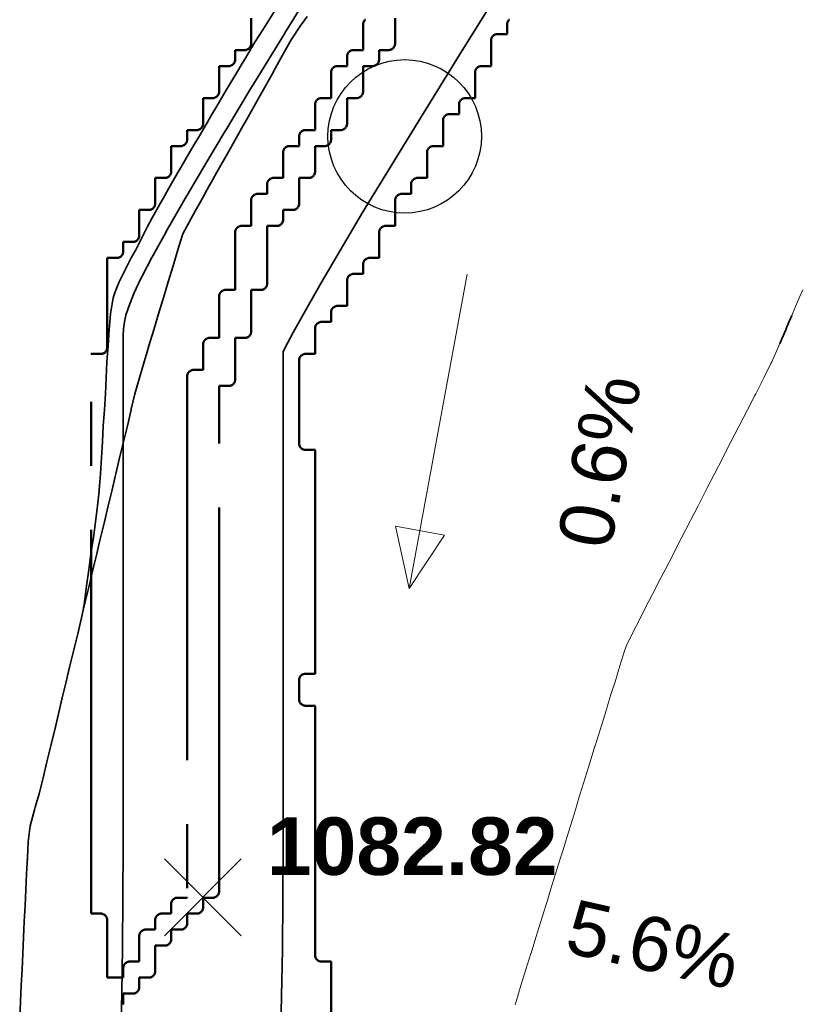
# Model space of a CAD drawing. Header units: metres. Extents: x -6552 to -6384, y 5654608 to 5654799.
# Tile 21 of 68: x -6461 to -6449, y 5654663 to 5654679. Entities that reach past the tile are written whole.
import ezdxf
from ezdxf.enums import TextEntityAlignment as Align

# ---------------------------------------------------------------- set-up
doc = ezdxf.new("R2010")
doc.units = ezdxf.units.M
doc.header["$LTSCALE"] = 0.5
doc.linetypes.add('DASHED', pattern=[9, 6, -3])
doc.linetypes.add('PHANTOM', pattern=[22, 12, -2, 2, -2, 2, -2])
for name, color, linetype, lineweight in [('L-GRAD-CONT', 5, 'DASHED', 25), ('L-GRAD-DRAIN', 150, 'Continuous', 25), ('L-GRAD-SLOPE', 5, 'Continuous', 18), ('L-GRAD-SPOT', 5, 'Continuous', 18), ('L-HARD-PAVE', 8, 'Continuous', 35), ('L-SITE-LIMIT', 6, 'PHANTOM', 50), ('V-TOPO-MAJR', 34, 'Continuous', 35), ('V-TOPO-MINR', 32, 'Continuous', 13)]:
    doc.layers.add(name, color=color, linetype=linetype, lineweight=lineweight)
doc.styles.add('BR-STD', font='arial.ttf')
doc.styles.add('BR-TITLE', font='arialbd.ttf')

msp = doc.modelspace()

# ---------------------------------------------------------------- linework, layer by layer
at = {"layer": 'L-GRAD-CONT', "lineweight": 35}
for points in [[(-6457.125, 5654678.872), (-6457.281, 5654678.625), (-6457.375, 5654678.477), (-6457.44, 5654678.375), (-6457.59, 5654678.125), (-6457.625, 5654678.068), (-6457.74, 5654677.875), (-6457.875, 5654677.65), (-6457.891, 5654677.625), (-6458.038, 5654677.375), (-6458.125, 5654677.227), (-6458.185, 5654677.125), (-6458.328, 5654676.875), (-6458.375, 5654676.801), (-6458.478, 5654676.625), (-6458.622, 5654676.375), (-6458.625, 5654676.371), (-6458.764, 5654676.125), (-6458.875, 5654675.931), (-6458.907, 5654675.875), (-6459.048, 5654675.625), (-6459.125, 5654675.481), (-6459.18, 5654675.375), (-6459.304, 5654675.125), (-6459.375, 5654675), (-6459.44, 5654674.875), (-6459.561, 5654674.625), (-6459.625, 5654674.468), (-6459.657, 5654674.375), (-6459.7, 5654674.125), (-6459.719, 5654673.875), (-6459.737, 5654673.625), (-6459.756, 5654673.375), (-6459.768, 5654673.125), (-6459.778, 5654672.875), (-6459.791, 5654672.625), (-6459.812, 5654672.375), (-6459.826, 5654672.125), (-6459.84, 5654671.875), (-6459.853, 5654671.625), (-6459.874, 5654671.375), (-6459.875, 5654671.356), (-6459.903, 5654671.125), (-6459.934, 5654670.875), (-6459.966, 5654670.625), (-6460.007, 5654670.375), (-6460.039, 5654670.125), (-6460.072, 5654669.875), (-6460.107, 5654669.625), (-6460.125, 5654669.496), (-6460.154, 5654669.375), (-6460.212, 5654669.125), (-6460.273, 5654668.875), (-6460.333, 5654668.625), (-6460.375, 5654668.446), (-6460.392, 5654668.375), (-6460.452, 5654668.125), (-6460.512, 5654667.875), (-6460.571, 5654667.625), (-6460.625, 5654667.401), (-6460.631, 5654667.375), (-6460.692, 5654667.125), (-6460.75, 5654666.875), (-6460.812, 5654666.625), (-6460.875, 5654666.416), (-6460.887, 5654666.375), (-6460.956, 5654666.125), (-6460.987, 5654665.875), (-6460.998, 5654665.625), (-6461, 5654665.592)], [(-6449.049, 5654674.1), (-6449.125, 5654673.921), (-6449.144, 5654673.875), (-6449.235, 5654673.665)]]:
    msp.add_lwpolyline(points, dxfattribs=at)
at = {"layer": 'L-GRAD-DRAIN'}
msp.add_circle((-6455.1, 5654676.9), 1.2, dxfattribs=at)
at = {"layer": 'L-GRAD-SLOPE'}
msp.add_lwpolyline([(-6454.124, 5654674.749), (-6455.028, 5654669.832)], dxfattribs=at)
msp.add_lwpolyline([(-6455.028, 5654669.832), (-6454.479, 5654670.667), (-6455.245, 5654670.808)], close=True, dxfattribs=at)
at = {"layer": 'L-GRAD-SPOT'}
for points in [[(-6458.854, 5654664.405), (-6457.654, 5654665.605)], [(-6458.854, 5654665.605), (-6457.654, 5654664.405)]]:
    msp.add_lwpolyline(points, dxfattribs=at)
at = {"layer": 'L-HARD-PAVE'}
for points in [[(-6459.539, 5654662.834), (-6459.523, 5654663.505), (-6459.512, 5654664.225), (-6459.504, 5654664.996), (-6459.5, 5654665.815), (-6459.5, 5654673.781), (-6459.495, 5654673.891), (-6459.481, 5654674), (-6459.457, 5654674.107), (-6459.424, 5654674.211), (-6459.373, 5654674.35), (-6459.329, 5654674.454), (-6459.228, 5654674.669), (-6459.205, 5654674.714), (-6459.053, 5654675.006), (-6459.039, 5654675.031), (-6458.836, 5654675.398), (-6458.827, 5654675.414), (-6458.573, 5654675.858), (-6458.567, 5654675.869), (-6458.262, 5654676.388), (-6458.257, 5654676.396), (-6457.902, 5654676.992), (-6457.898, 5654676.998), (-6457.492, 5654677.67), (-6457.487, 5654677.677), (-6456.98, 5654678.505), (-6456.977, 5654678.51), (-6456.368, 5654679.494)], [(-6453.534, 5654679.314), (-6454.243, 5654678.176), (-6454.85, 5654677.196), (-6455.354, 5654676.373), (-6455.757, 5654675.708), (-6456.108, 5654675.119), (-6456.407, 5654674.61), (-6456.653, 5654674.18), (-6456.845, 5654673.833), (-6456.978, 5654673.578), (-6457, 5654673.532), (-6457, 5654665.812), (-6457, 5654665.807), (-6457.004, 5654664.98), (-6457.004, 5654664.974), (-6457.012, 5654664.196), (-6457.012, 5654664.189), (-6457.024, 5654663.46), (-6457.024, 5654663.452), (-6457.039, 5654662.772)]]:
    msp.add_lwpolyline(points, dxfattribs=at)
at = {"layer": 'L-SITE-LIMIT'}
for points in [[(-6455.713, 5654678.727), (-6455.721, 5654678.721), (-6455.727, 5654678.713), (-6455.733, 5654678.706), (-6455.738, 5654678.697), (-6455.742, 5654678.688), (-6455.746, 5654678.679), (-6455.748, 5654678.67), (-6455.75, 5654678.66), (-6455.75, 5654678.65), (-6455.75, 5654678.252), (-6455.75, 5654678.25), (-6455.752, 5654678.25), (-6455.9, 5654678.25), (-6455.91, 5654678.25), (-6455.92, 5654678.248), (-6455.929, 5654678.246), (-6455.938, 5654678.242), (-6455.947, 5654678.238), (-6455.956, 5654678.233), (-6455.963, 5654678.227), (-6455.971, 5654678.221), (-6455.977, 5654678.213), (-6455.983, 5654678.206), (-6455.988, 5654678.197), (-6455.992, 5654678.188), (-6455.996, 5654678.179), (-6455.998, 5654678.17), (-6456, 5654678.16), (-6456, 5654678.15), (-6456, 5654678.002), (-6456, 5654678), (-6456.002, 5654678), (-6456.15, 5654678), (-6456.16, 5654678), (-6456.17, 5654677.998), (-6456.179, 5654677.996), (-6456.188, 5654677.992), (-6456.197, 5654677.988), (-6456.206, 5654677.983), (-6456.213, 5654677.977), (-6456.221, 5654677.971), (-6456.227, 5654677.963), (-6456.233, 5654677.956), (-6456.238, 5654677.947), (-6456.242, 5654677.938), (-6456.246, 5654677.929), (-6456.248, 5654677.92), (-6456.25, 5654677.91), (-6456.25, 5654677.9), (-6456.25, 5654677.502), (-6456.25, 5654677.5), (-6456.252, 5654677.5), (-6456.4, 5654677.5), (-6456.41, 5654677.5), (-6456.42, 5654677.498), (-6456.429, 5654677.496), (-6456.438, 5654677.492), (-6456.447, 5654677.488), (-6456.456, 5654677.483), (-6456.463, 5654677.477), (-6456.471, 5654677.471), (-6456.477, 5654677.463), (-6456.483, 5654677.456), (-6456.488, 5654677.447), (-6456.492, 5654677.438), (-6456.496, 5654677.429), (-6456.498, 5654677.42), (-6456.5, 5654677.41), (-6456.5, 5654677.4), (-6456.5, 5654677.002), (-6456.5, 5654677), (-6456.502, 5654677), (-6456.65, 5654677), (-6456.66, 5654677), (-6456.67, 5654676.998), (-6456.679, 5654676.996), (-6456.688, 5654676.992), (-6456.697, 5654676.988), (-6456.706, 5654676.983), (-6456.713, 5654676.977), (-6456.721, 5654676.971), (-6456.727, 5654676.963), (-6456.733, 5654676.956), (-6456.738, 5654676.947), (-6456.742, 5654676.938), (-6456.746, 5654676.929), (-6456.748, 5654676.92), (-6456.75, 5654676.91), (-6456.75, 5654676.9), (-6456.75, 5654676.752), (-6456.75, 5654676.75), (-6456.752, 5654676.75), (-6456.9, 5654676.75), (-6456.91, 5654676.75), (-6456.92, 5654676.748), (-6456.929, 5654676.746), (-6456.938, 5654676.742), (-6456.947, 5654676.738), (-6456.956, 5654676.733), (-6456.963, 5654676.727), (-6456.971, 5654676.721), (-6456.977, 5654676.713), (-6456.983, 5654676.706), (-6456.988, 5654676.697), (-6456.992, 5654676.688), (-6456.996, 5654676.679), (-6456.998, 5654676.67), (-6457, 5654676.66), (-6457, 5654676.65), (-6457, 5654676.252), (-6457, 5654676.25), (-6457.002, 5654676.25), (-6457.15, 5654676.25), (-6457.16, 5654676.25), (-6457.17, 5654676.248), (-6457.179, 5654676.246), (-6457.188, 5654676.242), (-6457.197, 5654676.238), (-6457.206, 5654676.233), (-6457.213, 5654676.227), (-6457.221, 5654676.221), (-6457.227, 5654676.213), (-6457.233, 5654676.206), (-6457.238, 5654676.197), (-6457.242, 5654676.188), (-6457.246, 5654676.179), (-6457.248, 5654676.17), (-6457.25, 5654676.16), (-6457.25, 5654676.15), (-6457.25, 5654676.002), (-6457.25, 5654676), (-6457.252, 5654676), (-6457.4, 5654676), (-6457.41, 5654676), (-6457.42, 5654675.998), (-6457.429, 5654675.996), (-6457.438, 5654675.992), (-6457.447, 5654675.988), (-6457.456, 5654675.983), (-6457.463, 5654675.977), (-6457.471, 5654675.971), (-6457.477, 5654675.963), (-6457.483, 5654675.956), (-6457.488, 5654675.947), (-6457.492, 5654675.938), (-6457.496, 5654675.929), (-6457.498, 5654675.92), (-6457.5, 5654675.91), (-6457.5, 5654675.9), (-6457.5, 5654675.502), (-6457.5, 5654675.5), (-6457.502, 5654675.5), (-6457.65, 5654675.5), (-6457.66, 5654675.5), (-6457.67, 5654675.498), (-6457.679, 5654675.496), (-6457.688, 5654675.492), (-6457.697, 5654675.488), (-6457.706, 5654675.483), (-6457.713, 5654675.477), (-6457.721, 5654675.471), (-6457.727, 5654675.463), (-6457.733, 5654675.456), (-6457.738, 5654675.447), (-6457.742, 5654675.438), (-6457.746, 5654675.429), (-6457.748, 5654675.42), (-6457.75, 5654675.41), (-6457.75, 5654675.4), (-6457.75, 5654674.502), (-6457.75, 5654674.5), (-6457.752, 5654674.5), (-6457.9, 5654674.5), (-6457.91, 5654674.5), (-6457.92, 5654674.498), (-6457.929, 5654674.496), (-6457.938, 5654674.492), (-6457.947, 5654674.488), (-6457.956, 5654674.483), (-6457.963, 5654674.477), (-6457.971, 5654674.471), (-6457.977, 5654674.463), (-6457.983, 5654674.456), (-6457.988, 5654674.447), (-6457.992, 5654674.438), (-6457.996, 5654674.429), (-6457.998, 5654674.42), (-6458, 5654674.41), (-6458, 5654674.4), (-6458, 5654673.752), (-6458, 5654673.75), (-6458.002, 5654673.75), (-6458.15, 5654673.75), (-6458.16, 5654673.75), (-6458.17, 5654673.748), (-6458.179, 5654673.746), (-6458.188, 5654673.742), (-6458.197, 5654673.738), (-6458.206, 5654673.733), (-6458.213, 5654673.727), (-6458.221, 5654673.721), (-6458.227, 5654673.713), (-6458.233, 5654673.706), (-6458.238, 5654673.697), (-6458.242, 5654673.688), (-6458.246, 5654673.679), (-6458.248, 5654673.67), (-6458.25, 5654673.66), (-6458.25, 5654673.65), (-6458.25, 5654673.252), (-6458.25, 5654673.25), (-6458.252, 5654673.25), (-6458.4, 5654673.25), (-6458.41, 5654673.25), (-6458.42, 5654673.248), (-6458.429, 5654673.246), (-6458.438, 5654673.242), (-6458.447, 5654673.238), (-6458.456, 5654673.233), (-6458.463, 5654673.227), (-6458.471, 5654673.221), (-6458.477, 5654673.213), (-6458.483, 5654673.206), (-6458.488, 5654673.197), (-6458.492, 5654673.188), (-6458.496, 5654673.179), (-6458.498, 5654673.17), (-6458.5, 5654673.16), (-6458.5, 5654673.15), (-6458.5, 5654665.002), (-6458.5, 5654665), (-6458.502, 5654665), (-6458.65, 5654665), (-6458.66, 5654665), (-6458.67, 5654664.998), (-6458.679, 5654664.996), (-6458.688, 5654664.992), (-6458.697, 5654664.988), (-6458.706, 5654664.983), (-6458.713, 5654664.977), (-6458.721, 5654664.971), (-6458.727, 5654664.963), (-6458.733, 5654664.956), (-6458.738, 5654664.947), (-6458.742, 5654664.938), (-6458.746, 5654664.929), (-6458.748, 5654664.92), (-6458.75, 5654664.91), (-6458.75, 5654664.9), (-6458.75, 5654664.752), (-6458.75, 5654664.75), (-6458.752, 5654664.75), (-6458.9, 5654664.75), (-6458.91, 5654664.75), (-6458.92, 5654664.748), (-6458.929, 5654664.746), (-6458.938, 5654664.742), (-6458.947, 5654664.738), (-6458.956, 5654664.733), (-6458.963, 5654664.727), (-6458.971, 5654664.721), (-6458.977, 5654664.713), (-6458.983, 5654664.706), (-6458.988, 5654664.697), (-6458.992, 5654664.688), (-6458.996, 5654664.679), (-6458.998, 5654664.67), (-6459, 5654664.66), (-6459, 5654664.65), (-6459, 5654664.502), (-6459, 5654664.5), (-6459.002, 5654664.5), (-6459.15, 5654664.5), (-6459.16, 5654664.5), (-6459.17, 5654664.498), (-6459.179, 5654664.496), (-6459.188, 5654664.492), (-6459.197, 5654664.488), (-6459.206, 5654664.483), (-6459.213, 5654664.477), (-6459.221, 5654664.471), (-6459.227, 5654664.463), (-6459.233, 5654664.456), (-6459.238, 5654664.447), (-6459.242, 5654664.438), (-6459.246, 5654664.429), (-6459.248, 5654664.42), (-6459.25, 5654664.41), (-6459.25, 5654664.4), (-6459.25, 5654664.002), (-6459.25, 5654664), (-6459.252, 5654664), (-6459.4, 5654664), (-6459.41, 5654664), (-6459.42, 5654663.998), (-6459.429, 5654663.996), (-6459.438, 5654663.992), (-6459.447, 5654663.988), (-6459.456, 5654663.983), (-6459.463, 5654663.977), (-6459.471, 5654663.971), (-6459.477, 5654663.963), (-6459.483, 5654663.956), (-6459.488, 5654663.947), (-6459.492, 5654663.938), (-6459.496, 5654663.929), (-6459.498, 5654663.92), (-6459.5, 5654663.91), (-6459.5, 5654663.9), (-6459.5, 5654663.752), (-6459.5, 5654663.75), (-6459.502, 5654663.75), (-6459.748, 5654663.75), (-6459.75, 5654663.75), (-6459.75, 5654663.752), (-6459.75, 5654664.65), (-6459.75, 5654664.66), (-6459.752, 5654664.67), (-6459.754, 5654664.679), (-6459.758, 5654664.688), (-6459.762, 5654664.697), (-6459.767, 5654664.706), (-6459.773, 5654664.713), (-6459.779, 5654664.721), (-6459.787, 5654664.727), (-6459.794, 5654664.733), (-6459.803, 5654664.738), (-6459.812, 5654664.742), (-6459.821, 5654664.746), (-6459.83, 5654664.748), (-6459.84, 5654664.75), (-6459.85, 5654664.75), (-6459.998, 5654664.75), (-6460, 5654664.75), (-6460, 5654664.752), (-6460, 5654673.498), (-6460, 5654673.5), (-6459.998, 5654673.5), (-6459.85, 5654673.5), (-6459.85, 5654673.5), (-6459.84, 5654673.5), (-6459.83, 5654673.502), (-6459.821, 5654673.504), (-6459.812, 5654673.508), (-6459.803, 5654673.512), (-6459.794, 5654673.517), (-6459.787, 5654673.523), (-6459.779, 5654673.529), (-6459.773, 5654673.537), (-6459.767, 5654673.544), (-6459.762, 5654673.553), (-6459.758, 5654673.562), (-6459.754, 5654673.571), (-6459.752, 5654673.58), (-6459.75, 5654673.59), (-6459.75, 5654673.6), (-6459.75, 5654674.998), (-6459.75, 5654675), (-6459.748, 5654675), (-6459.6, 5654675), (-6459.59, 5654675), (-6459.58, 5654675.002), (-6459.571, 5654675.004), (-6459.562, 5654675.008), (-6459.553, 5654675.012), (-6459.544, 5654675.017), (-6459.537, 5654675.023), (-6459.529, 5654675.029), (-6459.523, 5654675.037), (-6459.517, 5654675.044), (-6459.512, 5654675.053), (-6459.508, 5654675.062), (-6459.504, 5654675.071), (-6459.502, 5654675.08), (-6459.5, 5654675.09), (-6459.5, 5654675.1), (-6459.5, 5654675.248), (-6459.5, 5654675.25), (-6459.498, 5654675.25), (-6459.35, 5654675.25), (-6459.34, 5654675.25), (-6459.33, 5654675.252), (-6459.321, 5654675.254), (-6459.312, 5654675.258), (-6459.303, 5654675.262), (-6459.294, 5654675.267), (-6459.287, 5654675.273), (-6459.279, 5654675.279), (-6459.273, 5654675.287), (-6459.267, 5654675.294), (-6459.262, 5654675.303), (-6459.258, 5654675.312), (-6459.254, 5654675.321), (-6459.252, 5654675.33), (-6459.25, 5654675.34), (-6459.25, 5654675.35), (-6459.25, 5654675.748), (-6459.25, 5654675.75), (-6459.248, 5654675.75), (-6459.1, 5654675.75), (-6459.09, 5654675.75), (-6459.08, 5654675.752), (-6459.071, 5654675.754), (-6459.062, 5654675.758), (-6459.053, 5654675.762), (-6459.044, 5654675.767), (-6459.037, 5654675.773), (-6459.029, 5654675.779), (-6459.023, 5654675.787), (-6459.017, 5654675.794), (-6459.012, 5654675.803), (-6459.008, 5654675.812), (-6459.004, 5654675.821), (-6459.002, 5654675.83), (-6459, 5654675.84), (-6459, 5654675.85), (-6459, 5654676.248), (-6459, 5654676.25), (-6458.998, 5654676.25), (-6458.85, 5654676.25), (-6458.84, 5654676.25), (-6458.83, 5654676.252), (-6458.821, 5654676.254), (-6458.812, 5654676.258), (-6458.803, 5654676.262), (-6458.794, 5654676.267), (-6458.787, 5654676.273), (-6458.779, 5654676.279), (-6458.773, 5654676.287), (-6458.767, 5654676.294), (-6458.762, 5654676.303), (-6458.758, 5654676.312), (-6458.754, 5654676.321), (-6458.752, 5654676.33), (-6458.75, 5654676.34), (-6458.75, 5654676.35), (-6458.75, 5654676.748), (-6458.75, 5654676.75), (-6458.748, 5654676.75), (-6458.6, 5654676.75), (-6458.59, 5654676.75), (-6458.58, 5654676.752), (-6458.571, 5654676.754), (-6458.562, 5654676.758), (-6458.553, 5654676.762), (-6458.544, 5654676.767), (-6458.537, 5654676.773), (-6458.529, 5654676.779), (-6458.523, 5654676.787), (-6458.517, 5654676.794), (-6458.512, 5654676.803), (-6458.508, 5654676.812), (-6458.504, 5654676.821), (-6458.502, 5654676.83), (-6458.5, 5654676.84), (-6458.5, 5654676.85), (-6458.5, 5654676.998), (-6458.5, 5654677), (-6458.498, 5654677), (-6458.35, 5654677), (-6458.34, 5654677), (-6458.33, 5654677.002), (-6458.321, 5654677.004), (-6458.312, 5654677.008), (-6458.303, 5654677.012), (-6458.294, 5654677.017), (-6458.287, 5654677.023), (-6458.279, 5654677.029), (-6458.273, 5654677.037), (-6458.267, 5654677.044), (-6458.262, 5654677.053), (-6458.258, 5654677.062), (-6458.254, 5654677.071), (-6458.252, 5654677.08), (-6458.25, 5654677.09), (-6458.25, 5654677.1), (-6458.25, 5654677.498), (-6458.25, 5654677.5), (-6458.248, 5654677.5), (-6458.1, 5654677.5), (-6458.09, 5654677.5), (-6458.08, 5654677.502), (-6458.071, 5654677.504), (-6458.062, 5654677.508), (-6458.053, 5654677.512), (-6458.044, 5654677.517), (-6458.037, 5654677.523), (-6458.029, 5654677.529), (-6458.023, 5654677.537), (-6458.017, 5654677.544), (-6458.012, 5654677.553), (-6458.008, 5654677.562), (-6458.004, 5654677.571), (-6458.002, 5654677.58), (-6458, 5654677.59), (-6458, 5654677.6), (-6458, 5654677.998), (-6458, 5654678), (-6457.998, 5654678), (-6457.85, 5654678), (-6457.84, 5654678), (-6457.83, 5654678.002), (-6457.821, 5654678.004), (-6457.812, 5654678.008), (-6457.803, 5654678.012), (-6457.794, 5654678.017), (-6457.787, 5654678.023), (-6457.779, 5654678.029), (-6457.773, 5654678.037), (-6457.767, 5654678.044), (-6457.762, 5654678.053), (-6457.758, 5654678.062), (-6457.754, 5654678.071), (-6457.752, 5654678.08), (-6457.75, 5654678.09), (-6457.75, 5654678.1), (-6457.75, 5654678.248), (-6457.75, 5654678.25), (-6457.748, 5654678.25), (-6457.6, 5654678.25), (-6457.59, 5654678.25), (-6457.58, 5654678.252), (-6457.571, 5654678.254), (-6457.562, 5654678.258), (-6457.553, 5654678.262), (-6457.544, 5654678.267), (-6457.537, 5654678.273), (-6457.529, 5654678.279), (-6457.523, 5654678.287), (-6457.517, 5654678.294), (-6457.512, 5654678.303), (-6457.508, 5654678.312), (-6457.504, 5654678.321), (-6457.502, 5654678.33), (-6457.5, 5654678.34), (-6457.5, 5654678.35), (-6457.5, 5654678.748)], [(-6459.502, 5654663.33), (-6459.5, 5654663.34), (-6459.5, 5654663.35), (-6459.5, 5654663.498), (-6459.5, 5654663.5), (-6459.498, 5654663.5), (-6459.35, 5654663.5), (-6459.34, 5654663.5), (-6459.33, 5654663.502), (-6459.321, 5654663.504), (-6459.312, 5654663.508), (-6459.303, 5654663.512), (-6459.294, 5654663.517), (-6459.287, 5654663.523), (-6459.279, 5654663.529), (-6459.273, 5654663.537), (-6459.267, 5654663.544), (-6459.262, 5654663.553), (-6459.258, 5654663.562), (-6459.254, 5654663.571), (-6459.252, 5654663.58), (-6459.25, 5654663.59), (-6459.25, 5654663.6), (-6459.25, 5654663.748), (-6459.25, 5654663.75), (-6459.248, 5654663.75), (-6459.1, 5654663.75), (-6459.09, 5654663.75), (-6459.08, 5654663.752), (-6459.071, 5654663.754), (-6459.062, 5654663.758), (-6459.053, 5654663.762), (-6459.044, 5654663.767), (-6459.037, 5654663.773), (-6459.029, 5654663.779), (-6459.023, 5654663.787), (-6459.017, 5654663.794), (-6459.012, 5654663.803), (-6459.008, 5654663.812), (-6459.004, 5654663.821), (-6459.002, 5654663.83), (-6459, 5654663.84), (-6459, 5654663.85), (-6459, 5654664.248), (-6459, 5654664.25), (-6458.998, 5654664.25), (-6458.85, 5654664.25), (-6458.84, 5654664.25), (-6458.83, 5654664.252), (-6458.821, 5654664.254), (-6458.812, 5654664.258), (-6458.803, 5654664.262), (-6458.794, 5654664.267), (-6458.787, 5654664.273), (-6458.779, 5654664.279), (-6458.773, 5654664.287), (-6458.767, 5654664.294), (-6458.762, 5654664.303), (-6458.758, 5654664.312), (-6458.754, 5654664.321), (-6458.752, 5654664.33), (-6458.75, 5654664.34), (-6458.75, 5654664.35), (-6458.75, 5654664.498), (-6458.75, 5654664.5), (-6458.748, 5654664.5), (-6458.6, 5654664.5), (-6458.59, 5654664.5), (-6458.58, 5654664.502), (-6458.571, 5654664.504), (-6458.562, 5654664.508), (-6458.553, 5654664.512), (-6458.544, 5654664.517), (-6458.537, 5654664.523), (-6458.529, 5654664.529), (-6458.523, 5654664.537), (-6458.517, 5654664.544), (-6458.512, 5654664.553), (-6458.508, 5654664.562), (-6458.504, 5654664.571), (-6458.502, 5654664.58), (-6458.5, 5654664.59), (-6458.5, 5654664.6), (-6458.5, 5654664.748), (-6458.5, 5654664.75), (-6458.498, 5654664.75), (-6458.35, 5654664.75), (-6458.34, 5654664.75), (-6458.33, 5654664.752), (-6458.321, 5654664.754), (-6458.312, 5654664.758), (-6458.303, 5654664.762), (-6458.294, 5654664.767), (-6458.287, 5654664.773), (-6458.279, 5654664.779), (-6458.273, 5654664.787), (-6458.267, 5654664.794), (-6458.262, 5654664.803), (-6458.258, 5654664.812), (-6458.254, 5654664.821), (-6458.252, 5654664.83), (-6458.25, 5654664.84), (-6458.25, 5654664.85), (-6458.25, 5654664.998), (-6458.25, 5654665), (-6458.248, 5654665), (-6458.1, 5654665), (-6458.09, 5654665), (-6458.08, 5654665.002), (-6458.071, 5654665.004), (-6458.062, 5654665.008), (-6458.053, 5654665.012), (-6458.044, 5654665.017), (-6458.037, 5654665.023), (-6458.029, 5654665.029), (-6458.023, 5654665.037), (-6458.017, 5654665.044), (-6458.012, 5654665.053), (-6458.008, 5654665.062), (-6458.004, 5654665.071), (-6458.002, 5654665.08), (-6458, 5654665.09), (-6458, 5654665.1), (-6458, 5654672.998), (-6458, 5654673), (-6457.998, 5654673), (-6457.85, 5654673), (-6457.84, 5654673), (-6457.83, 5654673.002), (-6457.821, 5654673.004), (-6457.812, 5654673.008), (-6457.803, 5654673.012), (-6457.794, 5654673.017), (-6457.787, 5654673.023), (-6457.779, 5654673.029), (-6457.773, 5654673.037), (-6457.767, 5654673.044), (-6457.762, 5654673.053), (-6457.758, 5654673.062), (-6457.754, 5654673.071), (-6457.752, 5654673.08), (-6457.75, 5654673.09), (-6457.75, 5654673.1), (-6457.75, 5654673.748), (-6457.75, 5654673.75), (-6457.748, 5654673.75), (-6457.6, 5654673.75), (-6457.59, 5654673.75), (-6457.58, 5654673.752), (-6457.571, 5654673.754), (-6457.562, 5654673.758), (-6457.553, 5654673.762), (-6457.544, 5654673.767), (-6457.537, 5654673.773), (-6457.529, 5654673.779), (-6457.523, 5654673.787), (-6457.517, 5654673.794), (-6457.512, 5654673.803), (-6457.508, 5654673.812), (-6457.504, 5654673.821), (-6457.502, 5654673.83), (-6457.5, 5654673.84), (-6457.5, 5654673.85), (-6457.5, 5654674.498), (-6457.5, 5654674.5), (-6457.498, 5654674.5), (-6457.35, 5654674.5), (-6457.34, 5654674.5), (-6457.33, 5654674.502), (-6457.321, 5654674.504), (-6457.312, 5654674.508), (-6457.303, 5654674.512), (-6457.294, 5654674.517), (-6457.287, 5654674.523), (-6457.279, 5654674.529), (-6457.273, 5654674.537), (-6457.267, 5654674.544), (-6457.262, 5654674.553), (-6457.258, 5654674.562), (-6457.254, 5654674.571), (-6457.252, 5654674.58), (-6457.25, 5654674.59), (-6457.25, 5654674.6), (-6457.25, 5654675.498), (-6457.25, 5654675.5), (-6457.248, 5654675.5), (-6457.1, 5654675.5), (-6457.09, 5654675.5), (-6457.08, 5654675.502), (-6457.071, 5654675.504), (-6457.062, 5654675.508), (-6457.053, 5654675.512), (-6457.044, 5654675.517), (-6457.037, 5654675.523), (-6457.029, 5654675.529), (-6457.023, 5654675.537), (-6457.017, 5654675.544), (-6457.012, 5654675.553), (-6457.008, 5654675.562), (-6457.004, 5654675.571), (-6457.002, 5654675.58), (-6457, 5654675.59), (-6457, 5654675.6), (-6457, 5654675.748), (-6457, 5654675.75), (-6456.998, 5654675.75), (-6456.85, 5654675.75), (-6456.84, 5654675.75), (-6456.83, 5654675.752), (-6456.821, 5654675.754), (-6456.812, 5654675.758), (-6456.803, 5654675.762), (-6456.794, 5654675.767), (-6456.787, 5654675.773), (-6456.779, 5654675.779), (-6456.773, 5654675.787), (-6456.767, 5654675.794), (-6456.762, 5654675.803), (-6456.758, 5654675.812), (-6456.754, 5654675.821), (-6456.752, 5654675.83), (-6456.75, 5654675.84), (-6456.75, 5654675.85), (-6456.75, 5654676.248), (-6456.75, 5654676.25), (-6456.748, 5654676.25), (-6456.6, 5654676.25), (-6456.59, 5654676.25), (-6456.58, 5654676.252), (-6456.571, 5654676.254), (-6456.562, 5654676.258), (-6456.553, 5654676.262), (-6456.544, 5654676.267), (-6456.537, 5654676.273), (-6456.529, 5654676.279), (-6456.523, 5654676.287), (-6456.517, 5654676.294), (-6456.512, 5654676.303), (-6456.508, 5654676.312), (-6456.504, 5654676.321), (-6456.502, 5654676.33), (-6456.5, 5654676.34), (-6456.5, 5654676.35), (-6456.5, 5654676.748), (-6456.5, 5654676.75), (-6456.498, 5654676.75), (-6456.35, 5654676.75), (-6456.34, 5654676.75), (-6456.33, 5654676.752), (-6456.321, 5654676.754), (-6456.312, 5654676.758), (-6456.303, 5654676.762), (-6456.294, 5654676.767), (-6456.287, 5654676.773), (-6456.279, 5654676.779), (-6456.273, 5654676.787), (-6456.267, 5654676.794), (-6456.262, 5654676.803), (-6456.258, 5654676.812), (-6456.254, 5654676.821), (-6456.252, 5654676.83), (-6456.25, 5654676.84), (-6456.25, 5654676.85), (-6456.25, 5654676.998), (-6456.25, 5654677), (-6456.248, 5654677), (-6456.1, 5654677), (-6456.09, 5654677), (-6456.08, 5654677.002), (-6456.071, 5654677.004), (-6456.062, 5654677.008), (-6456.053, 5654677.012), (-6456.044, 5654677.017), (-6456.037, 5654677.023), (-6456.029, 5654677.029), (-6456.023, 5654677.037), (-6456.017, 5654677.044), (-6456.012, 5654677.053), (-6456.008, 5654677.062), (-6456.004, 5654677.071), (-6456.002, 5654677.08), (-6456, 5654677.09), (-6456, 5654677.1), (-6456, 5654677.498), (-6456, 5654677.5), (-6455.998, 5654677.5), (-6455.85, 5654677.5), (-6455.84, 5654677.5), (-6455.83, 5654677.502), (-6455.821, 5654677.504), (-6455.812, 5654677.508), (-6455.803, 5654677.512), (-6455.794, 5654677.517), (-6455.787, 5654677.523), (-6455.779, 5654677.529), (-6455.773, 5654677.537), (-6455.767, 5654677.544), (-6455.762, 5654677.553), (-6455.758, 5654677.562), (-6455.754, 5654677.571), (-6455.752, 5654677.58), (-6455.75, 5654677.59), (-6455.75, 5654677.6), (-6455.75, 5654677.998), (-6455.75, 5654678), (-6455.748, 5654678), (-6455.6, 5654678), (-6455.59, 5654678), (-6455.58, 5654678.002), (-6455.571, 5654678.004), (-6455.562, 5654678.008), (-6455.553, 5654678.012), (-6455.544, 5654678.017), (-6455.537, 5654678.023), (-6455.529, 5654678.029), (-6455.523, 5654678.037), (-6455.517, 5654678.044), (-6455.512, 5654678.053), (-6455.508, 5654678.062), (-6455.504, 5654678.071), (-6455.502, 5654678.08), (-6455.5, 5654678.09), (-6455.5, 5654678.1), (-6455.5, 5654678.248), (-6455.5, 5654678.25), (-6455.498, 5654678.25), (-6455.35, 5654678.25), (-6455.34, 5654678.25), (-6455.33, 5654678.252), (-6455.321, 5654678.254), (-6455.312, 5654678.258), (-6455.303, 5654678.262), (-6455.294, 5654678.267), (-6455.287, 5654678.273), (-6455.279, 5654678.279), (-6455.273, 5654678.287), (-6455.267, 5654678.294), (-6455.262, 5654678.303), (-6455.258, 5654678.312), (-6455.254, 5654678.321), (-6455.252, 5654678.33), (-6455.25, 5654678.34), (-6455.25, 5654678.35), (-6455.25, 5654678.748)], [(-6453.463, 5654678.727), (-6453.471, 5654678.721), (-6453.477, 5654678.713), (-6453.483, 5654678.706), (-6453.488, 5654678.697), (-6453.492, 5654678.688), (-6453.496, 5654678.679), (-6453.498, 5654678.67), (-6453.5, 5654678.66), (-6453.5, 5654678.65), (-6453.5, 5654678.502), (-6453.5, 5654678.5), (-6453.502, 5654678.5), (-6453.65, 5654678.5), (-6453.66, 5654678.5), (-6453.67, 5654678.498), (-6453.679, 5654678.496), (-6453.688, 5654678.492), (-6453.697, 5654678.488), (-6453.706, 5654678.483), (-6453.713, 5654678.477), (-6453.721, 5654678.471), (-6453.727, 5654678.463), (-6453.733, 5654678.456), (-6453.738, 5654678.447), (-6453.742, 5654678.438), (-6453.746, 5654678.429), (-6453.748, 5654678.42), (-6453.75, 5654678.41), (-6453.75, 5654678.4), (-6453.75, 5654678.002), (-6453.75, 5654678), (-6453.752, 5654678), (-6453.9, 5654678), (-6453.91, 5654678), (-6453.92, 5654677.998), (-6453.929, 5654677.996), (-6453.938, 5654677.992), (-6453.947, 5654677.988), (-6453.956, 5654677.983), (-6453.963, 5654677.977), (-6453.971, 5654677.971), (-6453.977, 5654677.963), (-6453.983, 5654677.956), (-6453.988, 5654677.947), (-6453.992, 5654677.938), (-6453.996, 5654677.929), (-6453.998, 5654677.92), (-6454, 5654677.91), (-6454, 5654677.9), (-6454, 5654677.502), (-6454, 5654677.5), (-6454.002, 5654677.5), (-6454.15, 5654677.5), (-6454.16, 5654677.5), (-6454.17, 5654677.498), (-6454.179, 5654677.496), (-6454.188, 5654677.492), (-6454.197, 5654677.488), (-6454.206, 5654677.483), (-6454.213, 5654677.477), (-6454.221, 5654677.471), (-6454.227, 5654677.463), (-6454.233, 5654677.456), (-6454.238, 5654677.447), (-6454.242, 5654677.438), (-6454.246, 5654677.429), (-6454.248, 5654677.42), (-6454.25, 5654677.41), (-6454.25, 5654677.4), (-6454.25, 5654677.252), (-6454.25, 5654677.25), (-6454.252, 5654677.25), (-6454.4, 5654677.25), (-6454.41, 5654677.25), (-6454.42, 5654677.248), (-6454.429, 5654677.246), (-6454.438, 5654677.242), (-6454.447, 5654677.238), (-6454.456, 5654677.233), (-6454.463, 5654677.227), (-6454.471, 5654677.221), (-6454.477, 5654677.213), (-6454.483, 5654677.206), (-6454.488, 5654677.197), (-6454.492, 5654677.188), (-6454.496, 5654677.179), (-6454.498, 5654677.17), (-6454.5, 5654677.16), (-6454.5, 5654677.15), (-6454.5, 5654676.752), (-6454.5, 5654676.75), (-6454.502, 5654676.75), (-6454.65, 5654676.75), (-6454.66, 5654676.75), (-6454.67, 5654676.748), (-6454.679, 5654676.746), (-6454.688, 5654676.742), (-6454.697, 5654676.738), (-6454.706, 5654676.733), (-6454.713, 5654676.727), (-6454.721, 5654676.721), (-6454.727, 5654676.713), (-6454.733, 5654676.706), (-6454.738, 5654676.697), (-6454.742, 5654676.688), (-6454.746, 5654676.679), (-6454.748, 5654676.67), (-6454.75, 5654676.66), (-6454.75, 5654676.65), (-6454.75, 5654676.252), (-6454.75, 5654676.25), (-6454.752, 5654676.25), (-6454.9, 5654676.25), (-6454.91, 5654676.25), (-6454.92, 5654676.248), (-6454.929, 5654676.246), (-6454.938, 5654676.242), (-6454.947, 5654676.238), (-6454.956, 5654676.233), (-6454.963, 5654676.227), (-6454.971, 5654676.221), (-6454.977, 5654676.213), (-6454.983, 5654676.206), (-6454.988, 5654676.197), (-6454.992, 5654676.188), (-6454.996, 5654676.179), (-6454.998, 5654676.17), (-6455, 5654676.16), (-6455, 5654676.15), (-6455, 5654676.002), (-6455, 5654676), (-6455.002, 5654676), (-6455.15, 5654676), (-6455.16, 5654676), (-6455.17, 5654675.998), (-6455.179, 5654675.996), (-6455.188, 5654675.992), (-6455.197, 5654675.988), (-6455.206, 5654675.983), (-6455.213, 5654675.977), (-6455.221, 5654675.971), (-6455.227, 5654675.963), (-6455.233, 5654675.956), (-6455.238, 5654675.947), (-6455.242, 5654675.938), (-6455.246, 5654675.929), (-6455.248, 5654675.92), (-6455.25, 5654675.91), (-6455.25, 5654675.9), (-6455.25, 5654675.502), (-6455.25, 5654675.5), (-6455.252, 5654675.5), (-6455.4, 5654675.5), (-6455.41, 5654675.5), (-6455.42, 5654675.498), (-6455.429, 5654675.496), (-6455.438, 5654675.492), (-6455.447, 5654675.488), (-6455.456, 5654675.483), (-6455.463, 5654675.477), (-6455.471, 5654675.471), (-6455.477, 5654675.463), (-6455.483, 5654675.456), (-6455.488, 5654675.447), (-6455.492, 5654675.438), (-6455.496, 5654675.429), (-6455.498, 5654675.42), (-6455.5, 5654675.41), (-6455.5, 5654675.4), (-6455.5, 5654675.002), (-6455.5, 5654675), (-6455.502, 5654675), (-6455.65, 5654675), (-6455.66, 5654675), (-6455.67, 5654674.998), (-6455.679, 5654674.996), (-6455.688, 5654674.992), (-6455.697, 5654674.988), (-6455.706, 5654674.983), (-6455.713, 5654674.977), (-6455.721, 5654674.971), (-6455.727, 5654674.963), (-6455.733, 5654674.956), (-6455.738, 5654674.947), (-6455.742, 5654674.938), (-6455.746, 5654674.929), (-6455.748, 5654674.92), (-6455.75, 5654674.91), (-6455.75, 5654674.9), (-6455.75, 5654674.752), (-6455.75, 5654674.75), (-6455.752, 5654674.75), (-6455.9, 5654674.75), (-6455.91, 5654674.75), (-6455.92, 5654674.748), (-6455.929, 5654674.746), (-6455.938, 5654674.742), (-6455.947, 5654674.738), (-6455.956, 5654674.733), (-6455.963, 5654674.727), (-6455.971, 5654674.721), (-6455.977, 5654674.713), (-6455.983, 5654674.706), (-6455.988, 5654674.697), (-6455.992, 5654674.688), (-6455.996, 5654674.679), (-6455.998, 5654674.67), (-6456, 5654674.66), (-6456, 5654674.65), (-6456, 5654674.252), (-6456, 5654674.25), (-6456.002, 5654674.25), (-6456.15, 5654674.25), (-6456.16, 5654674.25), (-6456.17, 5654674.248), (-6456.179, 5654674.246), (-6456.188, 5654674.242), (-6456.197, 5654674.238), (-6456.206, 5654674.233), (-6456.213, 5654674.227), (-6456.221, 5654674.221), (-6456.227, 5654674.213), (-6456.233, 5654674.206), (-6456.238, 5654674.197), (-6456.242, 5654674.188), (-6456.246, 5654674.179), (-6456.248, 5654674.17), (-6456.25, 5654674.16), (-6456.25, 5654674.15), (-6456.25, 5654674.002), (-6456.25, 5654674), (-6456.252, 5654674), (-6456.4, 5654674), (-6456.41, 5654674), (-6456.42, 5654673.998), (-6456.429, 5654673.996), (-6456.438, 5654673.992), (-6456.447, 5654673.988), (-6456.456, 5654673.983), (-6456.463, 5654673.977), (-6456.471, 5654673.971), (-6456.477, 5654673.963), (-6456.483, 5654673.956), (-6456.488, 5654673.947), (-6456.492, 5654673.938), (-6456.496, 5654673.929), (-6456.498, 5654673.92), (-6456.5, 5654673.91), (-6456.5, 5654673.9), (-6456.5, 5654673.502), (-6456.5, 5654673.5), (-6456.502, 5654673.5), (-6456.65, 5654673.5), (-6456.66, 5654673.5), (-6456.67, 5654673.498), (-6456.679, 5654673.496), (-6456.688, 5654673.492), (-6456.697, 5654673.488), (-6456.706, 5654673.483), (-6456.713, 5654673.477), (-6456.721, 5654673.471), (-6456.727, 5654673.463), (-6456.733, 5654673.456), (-6456.738, 5654673.447), (-6456.742, 5654673.438), (-6456.746, 5654673.429), (-6456.748, 5654673.42), (-6456.75, 5654673.41), (-6456.75, 5654673.4), (-6456.75, 5654672.1), (-6456.75, 5654672.09), (-6456.748, 5654672.08), (-6456.746, 5654672.071), (-6456.742, 5654672.062), (-6456.738, 5654672.053), (-6456.733, 5654672.044), (-6456.727, 5654672.037), (-6456.721, 5654672.029), (-6456.713, 5654672.023), (-6456.706, 5654672.017), (-6456.697, 5654672.012), (-6456.688, 5654672.008), (-6456.679, 5654672.004), (-6456.67, 5654672.002), (-6456.66, 5654672), (-6456.65, 5654672), (-6456.502, 5654672), (-6456.5, 5654672), (-6456.5, 5654671.998), (-6456.5, 5654668.502), (-6456.5, 5654668.5), (-6456.502, 5654668.5), (-6456.65, 5654668.5), (-6456.66, 5654668.5), (-6456.67, 5654668.498), (-6456.679, 5654668.496), (-6456.688, 5654668.492), (-6456.697, 5654668.488), (-6456.706, 5654668.483), (-6456.713, 5654668.477), (-6456.721, 5654668.471), (-6456.727, 5654668.463), (-6456.733, 5654668.456), (-6456.738, 5654668.447), (-6456.742, 5654668.438), (-6456.746, 5654668.429), (-6456.748, 5654668.42), (-6456.75, 5654668.41), (-6456.75, 5654668.4), (-6456.75, 5654668.1), (-6456.75, 5654668.09), (-6456.748, 5654668.08), (-6456.746, 5654668.071), (-6456.742, 5654668.062), (-6456.738, 5654668.053), (-6456.733, 5654668.044), (-6456.727, 5654668.037), (-6456.721, 5654668.029), (-6456.713, 5654668.023), (-6456.706, 5654668.017), (-6456.697, 5654668.012), (-6456.688, 5654668.008), (-6456.679, 5654668.004), (-6456.67, 5654668.002), (-6456.66, 5654668), (-6456.65, 5654668), (-6456.502, 5654668), (-6456.5, 5654668), (-6456.5, 5654667.998), (-6456.5, 5654664.1), (-6456.5, 5654664.09), (-6456.498, 5654664.08), (-6456.496, 5654664.071), (-6456.492, 5654664.062), (-6456.488, 5654664.053), (-6456.483, 5654664.044), (-6456.477, 5654664.037), (-6456.471, 5654664.029), (-6456.463, 5654664.023), (-6456.456, 5654664.017), (-6456.447, 5654664.012), (-6456.438, 5654664.008), (-6456.429, 5654664.004), (-6456.42, 5654664.002), (-6456.41, 5654664), (-6456.4, 5654664), (-6456.252, 5654664), (-6456.25, 5654664), (-6456.25, 5654663.998), (-6456.25, 5654663.1)]]:
    msp.add_lwpolyline(points, dxfattribs=at)
at = {"layer": 'V-TOPO-MAJR'}
msp.add_lwpolyline([(-6456.625, 5654678.776), (-6456.733, 5654678.625), (-6456.875, 5654678.408), (-6456.894, 5654678.375), (-6457.034, 5654678.125), (-6457.125, 5654677.962), (-6457.174, 5654677.875), (-6457.314, 5654677.625), (-6457.375, 5654677.515), (-6457.453, 5654677.375), (-6457.593, 5654677.125), (-6457.625, 5654677.069), (-6457.735, 5654676.875), (-6457.875, 5654676.625), (-6457.875, 5654676.625), (-6458.015, 5654676.375), (-6458.125, 5654676.178), (-6458.155, 5654676.125), (-6458.294, 5654675.875), (-6458.375, 5654675.731), (-6458.435, 5654675.625), (-6458.569, 5654675.375), (-6458.625, 5654675.194), (-6458.646, 5654675.125), (-6458.721, 5654674.875), (-6458.796, 5654674.625), (-6458.871, 5654674.375), (-6458.875, 5654674.361), (-6458.946, 5654674.125), (-6459.022, 5654673.875), (-6459.097, 5654673.625), (-6459.125, 5654673.532), (-6459.172, 5654673.375), (-6459.248, 5654673.125), (-6459.317, 5654672.875), (-6459.375, 5654672.634), (-6459.377, 5654672.625), (-6459.435, 5654672.375), (-6459.496, 5654672.125), (-6459.556, 5654671.875), (-6459.615, 5654671.625), (-6459.625, 5654671.582), (-6459.675, 5654671.375), (-6459.735, 5654671.125), (-6459.794, 5654670.875), (-6459.854, 5654670.625), (-6459.875, 5654670.539), (-6459.915, 5654670.375), (-6459.974, 5654670.125), (-6460.033, 5654669.875), (-6460.094, 5654669.625), (-6460.125, 5654669.496), (-6460.154, 5654669.375), (-6460.212, 5654669.125), (-6460.273, 5654668.875), (-6460.333, 5654668.625), (-6460.375, 5654668.446), (-6460.392, 5654668.375), (-6460.452, 5654668.125), (-6460.512, 5654667.875), (-6460.571, 5654667.625), (-6460.625, 5654667.401), (-6460.631, 5654667.375), (-6460.692, 5654667.125), (-6460.75, 5654666.875), (-6460.812, 5654666.625), (-6460.875, 5654666.416), (-6460.887, 5654666.375), (-6460.956, 5654666.125), (-6460.987, 5654665.875), (-6460.998, 5654665.625), (-6461.011, 5654665.375), (-6461.023, 5654665.125), (-6461.035, 5654664.875), (-6461.047, 5654664.625), (-6461.058, 5654664.375), (-6461.07, 5654664.125), (-6461.082, 5654663.875), (-6461.093, 5654663.625), (-6461.107, 5654663.375), (-6461.118, 5654663.125)], dxfattribs=at)
at = {"layer": 'V-TOPO-MINR'}
msp.add_lwpolyline([(-6448.875, 5654674.503), (-6448.931, 5654674.375), (-6449.039, 5654674.125), (-6449.125, 5654673.921), (-6449.144, 5654673.875), (-6449.253, 5654673.625), (-6449.362, 5654673.375), (-6449.375, 5654673.35), (-6449.485, 5654673.125), (-6449.613, 5654672.875), (-6449.625, 5654672.851), (-6449.742, 5654672.625), (-6449.87, 5654672.375), (-6449.875, 5654672.366), (-6449.999, 5654672.125), (-6450.125, 5654671.88), (-6450.127, 5654671.875), (-6450.256, 5654671.625), (-6450.375, 5654671.394), (-6450.385, 5654671.375), (-6450.513, 5654671.125), (-6450.625, 5654670.908), (-6450.642, 5654670.875), (-6450.771, 5654670.625), (-6450.875, 5654670.422), (-6450.9, 5654670.375), (-6451.029, 5654670.125), (-6451.125, 5654669.941), (-6451.159, 5654669.875), (-6451.288, 5654669.625), (-6451.375, 5654669.455), (-6451.416, 5654669.375), (-6451.545, 5654669.125), (-6451.625, 5654668.953), (-6451.659, 5654668.875), (-6451.735, 5654668.625), (-6451.812, 5654668.375), (-6451.875, 5654668.175), (-6451.891, 5654668.125), (-6451.967, 5654667.875), (-6452.045, 5654667.625), (-6452.123, 5654667.375), (-6452.125, 5654667.368), (-6452.199, 5654667.125), (-6452.277, 5654666.875), (-6452.355, 5654666.625), (-6452.375, 5654666.559), (-6452.431, 5654666.375), (-6452.508, 5654666.125), (-6452.587, 5654665.875), (-6452.625, 5654665.75), (-6452.663, 5654665.625), (-6452.74, 5654665.375), (-6452.819, 5654665.125), (-6452.875, 5654664.941), (-6452.895, 5654664.875), (-6452.972, 5654664.625), (-6453.051, 5654664.375), (-6453.125, 5654664.132), (-6453.127, 5654664.125), (-6453.204, 5654663.875), (-6453.283, 5654663.625), (-6453.359, 5654663.375), (-6453.375, 5654663.324)], dxfattribs=at)

# ---------------------------------------------------------------- texts
at = {"layer": 'L-GRAD-SLOPE', "style": 'BR-STD'}
for s, rotation, p in [('0.6%', 79.5817, (-6452.058, 5654671.827)), ('5.6%', -12.7154, (-6451.213, 5654664.272))]:
    msp.add_text(s, height=0.85, rotation=rotation, dxfattribs=at).set_placement(p, align=Align.MIDDLE_CENTER)
at = {"layer": 'L-GRAD-SPOT', "style": 'BR-TITLE'}
msp.add_text('1082.82', height=0.9, dxfattribs=at).set_placement((-6457.254, 5654665.805), align=Align.MIDDLE_LEFT)

doc.saveas('drawing.dxf')
